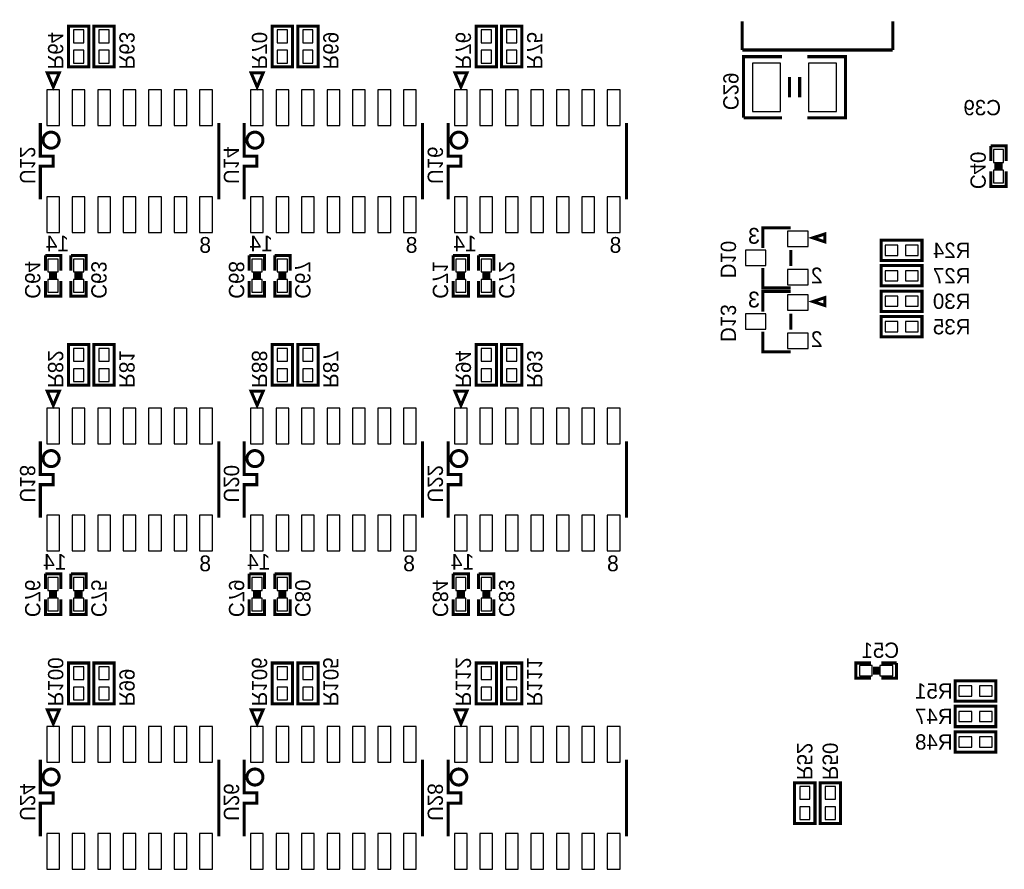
# Model space of a CAD drawing. Extents: x -19 to 391, y -43 to 244.
# Tile 14 of 34: x 26 to 75, y 10 to 53. Entities that reach past the tile are written whole.
import ezdxf

# ---------------------------------------------------------------- set-up
doc = ezdxf.new("R2010")
doc.units = 0
for name, color, linetype in [('PACKAGE_GEOMETRY_SILKSCREEN_B', 4, 'CONTINUOUS'), ('PIN_B', 5, 'CONTINUOUS'), ('REF_DES_SILKSCREEN_B', 6, 'CONTINUOUS')]:
    doc.layers.add(name, color=color, linetype=linetype)

msp = doc.modelspace()

# ---------------------------------------------------------------- linework, layer by layer
at = {"layer": 'PACKAGE_GEOMETRY_SILKSCREEN_B', "const_width": 0.1524}
for points in [[(28.702, 52.451), (28.702, 50.419), (29.718, 50.419), (29.718, 52.451)], [(30.988, 50.419), (30.988, 52.451), (29.972, 52.451), (29.972, 50.419)], [(38.862, 52.451), (38.862, 50.419), (39.878, 50.419), (39.878, 52.451)], [(41.148, 50.419), (41.148, 52.451), (40.132, 52.451), (40.132, 50.419)], [(49.022, 52.451), (49.022, 50.419), (50.038, 50.419), (50.038, 52.451)], [(51.308, 50.419), (51.308, 52.451), (50.292, 52.451), (50.292, 50.419)], [(27.949906, 49.420018), (27.649932, 50.120042), (28.24988, 50.120042)], [(38.109906, 49.420018), (37.809932, 50.120042), (38.40988, 50.120042)], [(48.269906, 49.420018), (47.969932, 50.120042), (48.56988, 50.120042)], [(65.808098, 41.893998), (66.408046, 42.093896), (66.408046, 41.6941)], [(69.215, 40.767), (71.247, 40.767), (71.247, 41.783), (69.215, 41.783)], [(69.215, 39.497), (71.247, 39.497), (71.247, 40.513), (69.215, 40.513)], [(69.215, 38.227), (71.247, 38.227), (71.247, 39.243), (69.215, 39.243)], [(65.808098, 38.718998), (66.408046, 38.918896), (66.408046, 38.5191)], [(69.215, 36.957), (71.247, 36.957), (71.247, 37.973), (69.215, 37.973)], [(28.702, 36.576), (28.702, 34.544), (29.718, 34.544), (29.718, 36.576)], [(30.988, 34.544), (30.988, 36.576), (29.972, 36.576), (29.972, 34.544)], [(38.862, 36.576), (38.862, 34.544), (39.878, 34.544), (39.878, 36.576)], [(41.148, 34.544), (41.148, 36.576), (40.132, 36.576), (40.132, 34.544)], [(49.022, 36.576), (49.022, 34.544), (50.038, 34.544), (50.038, 36.576)], [(51.308, 34.544), (51.308, 36.576), (50.292, 36.576), (50.292, 34.544)], [(27.949906, 33.545018), (27.649932, 34.245042), (28.24988, 34.245042)], [(38.109906, 33.545018), (37.809932, 34.245042), (38.40988, 34.245042)], [(48.269906, 33.545018), (47.969932, 34.245042), (48.56988, 34.245042)], [(28.702, 20.701), (28.702, 18.669), (29.718, 18.669), (29.718, 20.701)], [(30.988, 18.669), (30.988, 20.701), (29.972, 20.701), (29.972, 18.669)], [(38.862, 20.701), (38.862, 18.669), (39.878, 18.669), (39.878, 20.701)], [(41.148, 18.669), (41.148, 20.701), (40.132, 20.701), (40.132, 18.669)], [(49.022, 20.701), (49.022, 18.669), (50.038, 18.669), (50.038, 20.701)], [(51.308, 18.669), (51.308, 20.701), (50.292, 20.701), (50.292, 18.669)], [(74.93, 19.812), (72.898, 19.812), (72.898, 18.796), (74.93, 18.796)], [(27.949906, 17.670018), (27.649932, 18.370042), (28.24988, 18.370042)], [(38.109906, 17.670018), (37.809932, 18.370042), (38.40988, 18.370042)], [(48.269906, 17.670018), (47.969932, 18.370042), (48.56988, 18.370042)], [(74.93, 18.542), (72.898, 18.542), (72.898, 17.526), (74.93, 17.526)], [(74.93, 17.272), (72.898, 17.272), (72.898, 16.256), (74.93, 16.256)], [(65.913, 12.7), (65.913, 14.732), (64.897, 14.732), (64.897, 12.7)], [(67.183, 12.7), (67.183, 14.732), (66.167, 14.732), (66.167, 12.7)]]:
    msp.add_lwpolyline(points, close=True, dxfattribs=at)
for points in [[(62.289944, 51.259994), (62.289944, 52.695348)], [(69.790056, 51.259994), (69.790056, 52.695348)], [(69.790056, 51.259994), (62.289944, 51.259994)], [(64.262, 50.927), (62.357, 50.927), (62.357, 47.879)], [(65.532, 47.879), (67.437, 47.879), (67.437, 50.927), (65.532, 50.927)], [(64.643, 48.895), (64.643, 49.911)], [(65.151, 48.895), (65.151, 49.911)], [(27.305, 47.625), (27.305, 45.974), (27.94, 45.974), (27.94, 45.466), (27.305, 45.466), (27.305, 43.815)], [(36.195, 43.815), (36.195, 47.625)], [(37.465, 47.625), (37.465, 45.974), (38.1, 45.974), (38.1, 45.466), (37.465, 45.466), (37.465, 43.815)], [(46.355, 43.815), (46.355, 47.625)], [(47.625, 47.625), (47.625, 45.974), (48.26, 45.974), (48.26, 45.466), (47.625, 45.466), (47.625, 43.815)], [(56.515, 43.815), (56.515, 47.625)], [(62.357, 47.879), (64.262, 47.879)], [(75.438, 45.72), (75.438, 46.482), (74.676, 46.482)], [(74.676, 46.482), (74.676, 45.72)], [(74.676, 45.212), (74.676, 44.45), (75.438, 44.45), (75.438, 45.212)], [(74.8538, 45.5422), (75.2602, 45.5422)], [(74.8538, 45.3898), (75.2602, 45.3898)], [(63.307976, 41.394126), (63.307976, 42.394124), (64.708024, 42.394124)], [(64.708024, 41.29405), (64.708024, 40.49395)], [(28.321, 40.259), (28.321, 41.021), (27.559, 41.021)], [(27.559, 41.021), (27.559, 40.259)], [(29.591, 40.259), (29.591, 41.021), (28.829, 41.021)], [(28.829, 41.021), (28.829, 40.259)], [(38.481, 40.259), (38.481, 41.021), (37.719, 41.021)], [(37.719, 41.021), (37.719, 40.259)], [(39.751, 40.259), (39.751, 41.021), (38.989, 41.021)], [(38.989, 41.021), (38.989, 40.259)], [(48.641, 40.259), (48.641, 41.021), (47.879, 41.021)], [(47.879, 41.021), (47.879, 40.259)], [(49.911, 40.259), (49.911, 41.021), (49.149, 41.021)], [(49.149, 41.021), (49.149, 40.259)], [(64.708024, 39.393876), (63.307976, 39.393876), (63.307976, 40.393874)], [(27.559, 39.751), (27.559, 38.989), (28.321, 38.989), (28.321, 39.751)], [(27.7368, 40.0812), (28.1432, 40.0812)], [(27.7368, 39.9288), (28.1432, 39.9288)], [(28.829, 39.751), (28.829, 38.989), (29.591, 38.989), (29.591, 39.751)], [(29.0068, 40.0812), (29.4132, 40.0812)], [(29.0068, 39.9288), (29.4132, 39.9288)], [(37.719, 39.751), (37.719, 38.989), (38.481, 38.989), (38.481, 39.751)], [(37.8968, 40.0812), (38.3032, 40.0812)], [(37.8968, 39.9288), (38.3032, 39.9288)], [(38.989, 39.751), (38.989, 38.989), (39.751, 38.989), (39.751, 39.751)], [(39.1668, 40.0812), (39.5732, 40.0812)], [(39.1668, 39.9288), (39.5732, 39.9288)], [(47.879, 39.751), (47.879, 38.989), (48.641, 38.989), (48.641, 39.751)], [(48.0568, 40.0812), (48.4632, 40.0812)], [(48.0568, 39.9288), (48.4632, 39.9288)], [(49.149, 39.751), (49.149, 38.989), (49.911, 38.989), (49.911, 39.751)], [(49.3268, 40.0812), (49.7332, 40.0812)], [(49.3268, 39.9288), (49.7332, 39.9288)], [(63.307976, 38.219126), (63.307976, 39.219124), (64.708024, 39.219124)], [(64.708024, 38.11905), (64.708024, 37.31895)], [(64.708024, 36.218876), (63.307976, 36.218876), (63.307976, 37.218874)], [(27.305, 31.75), (27.305, 30.099), (27.94, 30.099), (27.94, 29.591), (27.305, 29.591), (27.305, 27.94)], [(36.195, 27.94), (36.195, 31.75)], [(37.465, 31.75), (37.465, 30.099), (38.1, 30.099), (38.1, 29.591), (37.465, 29.591), (37.465, 27.94)], [(46.355, 27.94), (46.355, 31.75)], [(47.625, 31.75), (47.625, 30.099), (48.26, 30.099), (48.26, 29.591), (47.625, 29.591), (47.625, 27.94)], [(56.515, 27.94), (56.515, 31.75)], [(28.321, 24.384), (28.321, 25.146), (27.559, 25.146)], [(27.559, 25.146), (27.559, 24.384)], [(29.591, 24.384), (29.591, 25.146), (28.829, 25.146)], [(28.829, 25.146), (28.829, 24.384)], [(38.481, 24.384), (38.481, 25.146), (37.719, 25.146)], [(37.719, 25.146), (37.719, 24.384)], [(39.751, 24.384), (39.751, 25.146), (38.989, 25.146)], [(38.989, 25.146), (38.989, 24.384)], [(48.641, 24.384), (48.641, 25.146), (47.879, 25.146)], [(47.879, 25.146), (47.879, 24.384)], [(49.911, 24.384), (49.911, 25.146), (49.149, 25.146)], [(49.149, 25.146), (49.149, 24.384)], [(27.7368, 24.2062), (28.1432, 24.2062)], [(27.7368, 24.0538), (28.1432, 24.0538)], [(29.0068, 24.2062), (29.4132, 24.2062)], [(29.0068, 24.0538), (29.4132, 24.0538)], [(37.8968, 24.2062), (38.3032, 24.2062)], [(37.8968, 24.0538), (38.3032, 24.0538)], [(39.1668, 24.2062), (39.5732, 24.2062)], [(39.1668, 24.0538), (39.5732, 24.0538)], [(48.0568, 24.2062), (48.4632, 24.2062)], [(48.0568, 24.0538), (48.4632, 24.0538)], [(49.3268, 24.2062), (49.7332, 24.2062)], [(49.3268, 24.0538), (49.7332, 24.0538)], [(27.559, 23.876), (27.559, 23.114), (28.321, 23.114), (28.321, 23.876)], [(28.829, 23.876), (28.829, 23.114), (29.591, 23.114), (29.591, 23.876)], [(37.719, 23.876), (37.719, 23.114), (38.481, 23.114), (38.481, 23.876)], [(38.989, 23.876), (38.989, 23.114), (39.751, 23.114), (39.751, 23.876)], [(47.879, 23.876), (47.879, 23.114), (48.641, 23.114), (48.641, 23.876)], [(49.149, 23.876), (49.149, 23.114), (49.911, 23.114), (49.911, 23.876)], [(68.707, 20.701), (67.945, 20.701), (67.945, 19.939), (68.707, 19.939)], [(69.215, 19.939), (69.977, 19.939), (69.977, 20.701)], [(69.977, 20.701), (69.215, 20.701)], [(68.8848, 20.5232), (68.8848, 20.1168)], [(69.0372, 20.5232), (69.0372, 20.1168)], [(27.305, 15.875), (27.305, 14.224), (27.94, 14.224), (27.94, 13.716), (27.305, 13.716), (27.305, 12.065)], [(36.195, 12.065), (36.195, 15.875)], [(37.465, 15.875), (37.465, 14.224), (38.1, 14.224), (38.1, 13.716), (37.465, 13.716), (37.465, 12.065)], [(46.355, 12.065), (46.355, 15.875)], [(47.625, 15.875), (47.625, 14.224), (48.26, 14.224), (48.26, 13.716), (47.625, 13.716), (47.625, 12.065)], [(56.515, 12.065), (56.515, 15.875)]]:
    msp.add_lwpolyline(points, dxfattribs=at)
for points in [[(28.239974, 46.764956, 1), (27.440026, 46.765044, 1)], [(38.399974, 46.764956, 1), (37.600026, 46.765044, 1)], [(48.559974, 46.764956, 1), (47.760026, 46.765044, 1)], [(28.239974, 30.889956, 1), (27.440026, 30.890044, 1)], [(38.399974, 30.889956, 1), (37.600026, 30.890044, 1)], [(48.559974, 30.889956, 1), (47.760026, 30.890044, 1)], [(28.239974, 15.014956, 1), (27.440026, 15.015044, 1)], [(38.399974, 15.014956, 1), (37.600026, 15.015044, 1)], [(48.559974, 15.014956, 1), (47.760026, 15.015044, 1)]]:
    msp.add_lwpolyline(points, format="xyb", close=True, dxfattribs=at)
at = {"layer": 'PIN_B'}
for points in [[(29.464, 52.2605), (28.956, 52.2605), (28.956, 51.6255), (29.464, 51.6255)], [(30.226, 51.6255), (30.734, 51.6255), (30.734, 52.2605), (30.226, 52.2605)], [(39.624, 52.2605), (39.116, 52.2605), (39.116, 51.6255), (39.624, 51.6255)], [(40.386, 51.6255), (40.894, 51.6255), (40.894, 52.2605), (40.386, 52.2605)], [(49.784, 52.2605), (49.276, 52.2605), (49.276, 51.6255), (49.784, 51.6255)], [(50.546, 51.6255), (51.054, 51.6255), (51.054, 52.2605), (50.546, 52.2605)], [(29.464, 51.2445), (28.956, 51.2445), (28.956, 50.6095), (29.464, 50.6095)], [(30.226, 50.6095), (30.734, 50.6095), (30.734, 51.2445), (30.226, 51.2445)], [(39.624, 51.2445), (39.116, 51.2445), (39.116, 50.6095), (39.624, 50.6095)], [(40.386, 50.6095), (40.894, 50.6095), (40.894, 51.2445), (40.386, 51.2445)], [(49.784, 51.2445), (49.276, 51.2445), (49.276, 50.6095), (49.784, 50.6095)], [(50.546, 50.6095), (51.054, 50.6095), (51.054, 51.2445), (50.546, 51.2445)], [(62.8015, 50.6095), (62.8015, 48.1965), (64.1985, 48.1965), (64.1985, 50.6095)], [(65.5955, 50.6095), (65.5955, 48.1965), (66.9925, 48.1965), (66.9925, 50.6095)], [(27.6225, 49.276), (27.6225, 47.498), (28.2575, 47.498), (28.2575, 49.276)], [(28.8925, 49.276), (28.8925, 47.498), (29.5275, 47.498), (29.5275, 49.276)], [(30.1625, 49.276), (30.1625, 47.498), (30.7975, 47.498), (30.7975, 49.276)], [(31.4325, 49.276), (31.4325, 47.498), (32.0675, 47.498), (32.0675, 49.276)], [(32.7025, 49.276), (32.7025, 47.498), (33.3375, 47.498), (33.3375, 49.276)], [(33.9725, 49.276), (33.9725, 47.498), (34.6075, 47.498), (34.6075, 49.276)], [(35.2425, 49.276), (35.2425, 47.498), (35.8775, 47.498), (35.8775, 49.276)], [(37.7825, 49.276), (37.7825, 47.498), (38.4175, 47.498), (38.4175, 49.276)], [(39.0525, 49.276), (39.0525, 47.498), (39.6875, 47.498), (39.6875, 49.276)], [(40.3225, 49.276), (40.3225, 47.498), (40.9575, 47.498), (40.9575, 49.276)], [(41.5925, 49.276), (41.5925, 47.498), (42.2275, 47.498), (42.2275, 49.276)], [(42.8625, 49.276), (42.8625, 47.498), (43.4975, 47.498), (43.4975, 49.276)], [(44.1325, 49.276), (44.1325, 47.498), (44.7675, 47.498), (44.7675, 49.276)], [(45.4025, 49.276), (45.4025, 47.498), (46.0375, 47.498), (46.0375, 49.276)], [(47.9425, 49.276), (47.9425, 47.498), (48.5775, 47.498), (48.5775, 49.276)], [(49.2125, 49.276), (49.2125, 47.498), (49.8475, 47.498), (49.8475, 49.276)], [(50.4825, 49.276), (50.4825, 47.498), (51.1175, 47.498), (51.1175, 49.276)], [(51.7525, 49.276), (51.7525, 47.498), (52.3875, 47.498), (52.3875, 49.276)], [(53.0225, 49.276), (53.0225, 47.498), (53.6575, 47.498), (53.6575, 49.276)], [(54.2925, 49.276), (54.2925, 47.498), (54.9275, 47.498), (54.9275, 49.276)], [(55.5625, 49.276), (55.5625, 47.498), (56.1975, 47.498), (56.1975, 49.276)], [(75.311, 46.2915), (74.803, 46.2915), (74.803, 45.6565), (75.311, 45.6565)], [(75.311, 45.2755), (74.803, 45.2755), (74.803, 44.6405), (75.311, 44.6405)], [(27.6225, 43.942), (27.6225, 42.164), (28.2575, 42.164), (28.2575, 43.942)], [(28.8925, 43.942), (28.8925, 42.164), (29.5275, 42.164), (29.5275, 43.942)], [(30.1625, 43.942), (30.1625, 42.164), (30.7975, 42.164), (30.7975, 43.942)], [(31.4325, 43.942), (31.4325, 42.164), (32.0675, 42.164), (32.0675, 43.942)], [(32.7025, 43.942), (32.7025, 42.164), (33.3375, 42.164), (33.3375, 43.942)], [(33.9725, 43.942), (33.9725, 42.164), (34.6075, 42.164), (34.6075, 43.942)], [(35.2425, 43.942), (35.2425, 42.164), (35.8775, 42.164), (35.8775, 43.942)], [(37.7825, 43.942), (37.7825, 42.164), (38.4175, 42.164), (38.4175, 43.942)], [(39.0525, 43.942), (39.0525, 42.164), (39.6875, 42.164), (39.6875, 43.942)], [(40.3225, 43.942), (40.3225, 42.164), (40.9575, 42.164), (40.9575, 43.942)], [(41.5925, 43.942), (41.5925, 42.164), (42.2275, 42.164), (42.2275, 43.942)], [(42.8625, 43.942), (42.8625, 42.164), (43.4975, 42.164), (43.4975, 43.942)], [(44.1325, 43.942), (44.1325, 42.164), (44.7675, 42.164), (44.7675, 43.942)], [(45.4025, 43.942), (45.4025, 42.164), (46.0375, 42.164), (46.0375, 43.942)], [(47.9425, 43.942), (47.9425, 42.164), (48.5775, 42.164), (48.5775, 43.942)], [(49.2125, 43.942), (49.2125, 42.164), (49.8475, 42.164), (49.8475, 43.942)], [(50.4825, 43.942), (50.4825, 42.164), (51.1175, 42.164), (51.1175, 43.942)], [(51.7525, 43.942), (51.7525, 42.164), (52.3875, 42.164), (52.3875, 43.942)], [(53.0225, 43.942), (53.0225, 42.164), (53.6575, 42.164), (53.6575, 43.942)], [(54.2925, 43.942), (54.2925, 42.164), (54.9275, 42.164), (54.9275, 43.942)], [(55.5625, 43.942), (55.5625, 42.164), (56.1975, 42.164), (56.1975, 43.942)], [(65.566036, 42.23004), (64.550036, 42.23004), (64.550036, 41.46804), (65.566036, 41.46804)], [(63.465964, 41.275), (62.449964, 41.275), (62.449964, 40.513), (63.465964, 40.513)], [(69.4055, 41.529), (69.4055, 41.021), (70.0405, 41.021), (70.0405, 41.529)], [(70.4215, 41.529), (70.4215, 41.021), (71.0565, 41.021), (71.0565, 41.529)], [(28.194, 40.8305), (27.686, 40.8305), (27.686, 40.1955), (28.194, 40.1955)], [(29.464, 40.8305), (28.956, 40.8305), (28.956, 40.1955), (29.464, 40.1955)], [(38.354, 40.8305), (37.846, 40.8305), (37.846, 40.1955), (38.354, 40.1955)], [(39.624, 40.8305), (39.116, 40.8305), (39.116, 40.1955), (39.624, 40.1955)], [(48.514, 40.8305), (48.006, 40.8305), (48.006, 40.1955), (48.514, 40.1955)], [(49.784, 40.8305), (49.276, 40.8305), (49.276, 40.1955), (49.784, 40.1955)], [(65.566036, 40.31996), (64.550036, 40.31996), (64.550036, 39.55796), (65.566036, 39.55796)], [(69.4055, 40.259), (69.4055, 39.751), (70.0405, 39.751), (70.0405, 40.259)], [(70.4215, 40.259), (70.4215, 39.751), (71.0565, 39.751), (71.0565, 40.259)], [(28.194, 39.8145), (27.686, 39.8145), (27.686, 39.1795), (28.194, 39.1795)], [(29.464, 39.8145), (28.956, 39.8145), (28.956, 39.1795), (29.464, 39.1795)], [(38.354, 39.8145), (37.846, 39.8145), (37.846, 39.1795), (38.354, 39.1795)], [(39.624, 39.8145), (39.116, 39.8145), (39.116, 39.1795), (39.624, 39.1795)], [(48.514, 39.8145), (48.006, 39.8145), (48.006, 39.1795), (48.514, 39.1795)], [(49.784, 39.8145), (49.276, 39.8145), (49.276, 39.1795), (49.784, 39.1795)], [(65.566036, 39.05504), (64.550036, 39.05504), (64.550036, 38.29304), (65.566036, 38.29304)], [(69.4055, 38.989), (69.4055, 38.481), (70.0405, 38.481), (70.0405, 38.989)], [(70.4215, 38.989), (70.4215, 38.481), (71.0565, 38.481), (71.0565, 38.989)], [(63.465964, 38.1), (62.449964, 38.1), (62.449964, 37.338), (63.465964, 37.338)], [(69.4055, 37.719), (69.4055, 37.211), (70.0405, 37.211), (70.0405, 37.719)], [(70.4215, 37.719), (70.4215, 37.211), (71.0565, 37.211), (71.0565, 37.719)], [(65.566036, 37.14496), (64.550036, 37.14496), (64.550036, 36.38296), (65.566036, 36.38296)], [(29.464, 36.3855), (28.956, 36.3855), (28.956, 35.7505), (29.464, 35.7505)], [(30.226, 35.7505), (30.734, 35.7505), (30.734, 36.3855), (30.226, 36.3855)], [(39.624, 36.3855), (39.116, 36.3855), (39.116, 35.7505), (39.624, 35.7505)], [(40.386, 35.7505), (40.894, 35.7505), (40.894, 36.3855), (40.386, 36.3855)], [(49.784, 36.3855), (49.276, 36.3855), (49.276, 35.7505), (49.784, 35.7505)], [(50.546, 35.7505), (51.054, 35.7505), (51.054, 36.3855), (50.546, 36.3855)], [(29.464, 35.3695), (28.956, 35.3695), (28.956, 34.7345), (29.464, 34.7345)], [(30.226, 34.7345), (30.734, 34.7345), (30.734, 35.3695), (30.226, 35.3695)], [(39.624, 35.3695), (39.116, 35.3695), (39.116, 34.7345), (39.624, 34.7345)], [(40.386, 34.7345), (40.894, 34.7345), (40.894, 35.3695), (40.386, 35.3695)], [(49.784, 35.3695), (49.276, 35.3695), (49.276, 34.7345), (49.784, 34.7345)], [(50.546, 34.7345), (51.054, 34.7345), (51.054, 35.3695), (50.546, 35.3695)], [(27.6225, 33.401), (27.6225, 31.623), (28.2575, 31.623), (28.2575, 33.401)], [(28.8925, 33.401), (28.8925, 31.623), (29.5275, 31.623), (29.5275, 33.401)], [(30.1625, 33.401), (30.1625, 31.623), (30.7975, 31.623), (30.7975, 33.401)], [(31.4325, 33.401), (31.4325, 31.623), (32.0675, 31.623), (32.0675, 33.401)], [(32.7025, 33.401), (32.7025, 31.623), (33.3375, 31.623), (33.3375, 33.401)], [(33.9725, 33.401), (33.9725, 31.623), (34.6075, 31.623), (34.6075, 33.401)], [(35.2425, 33.401), (35.2425, 31.623), (35.8775, 31.623), (35.8775, 33.401)], [(37.7825, 33.401), (37.7825, 31.623), (38.4175, 31.623), (38.4175, 33.401)], [(39.0525, 33.401), (39.0525, 31.623), (39.6875, 31.623), (39.6875, 33.401)], [(40.3225, 33.401), (40.3225, 31.623), (40.9575, 31.623), (40.9575, 33.401)], [(41.5925, 33.401), (41.5925, 31.623), (42.2275, 31.623), (42.2275, 33.401)], [(42.8625, 33.401), (42.8625, 31.623), (43.4975, 31.623), (43.4975, 33.401)], [(44.1325, 33.401), (44.1325, 31.623), (44.7675, 31.623), (44.7675, 33.401)], [(45.4025, 33.401), (45.4025, 31.623), (46.0375, 31.623), (46.0375, 33.401)], [(47.9425, 33.401), (47.9425, 31.623), (48.5775, 31.623), (48.5775, 33.401)], [(49.2125, 33.401), (49.2125, 31.623), (49.8475, 31.623), (49.8475, 33.401)], [(50.4825, 33.401), (50.4825, 31.623), (51.1175, 31.623), (51.1175, 33.401)], [(51.7525, 33.401), (51.7525, 31.623), (52.3875, 31.623), (52.3875, 33.401)], [(53.0225, 33.401), (53.0225, 31.623), (53.6575, 31.623), (53.6575, 33.401)], [(54.2925, 33.401), (54.2925, 31.623), (54.9275, 31.623), (54.9275, 33.401)], [(55.5625, 33.401), (55.5625, 31.623), (56.1975, 31.623), (56.1975, 33.401)], [(27.6225, 28.067), (27.6225, 26.289), (28.2575, 26.289), (28.2575, 28.067)], [(28.8925, 28.067), (28.8925, 26.289), (29.5275, 26.289), (29.5275, 28.067)], [(30.1625, 28.067), (30.1625, 26.289), (30.7975, 26.289), (30.7975, 28.067)], [(31.4325, 28.067), (31.4325, 26.289), (32.0675, 26.289), (32.0675, 28.067)], [(32.7025, 28.067), (32.7025, 26.289), (33.3375, 26.289), (33.3375, 28.067)], [(33.9725, 28.067), (33.9725, 26.289), (34.6075, 26.289), (34.6075, 28.067)], [(35.2425, 28.067), (35.2425, 26.289), (35.8775, 26.289), (35.8775, 28.067)], [(37.7825, 28.067), (37.7825, 26.289), (38.4175, 26.289), (38.4175, 28.067)], [(39.0525, 28.067), (39.0525, 26.289), (39.6875, 26.289), (39.6875, 28.067)], [(40.3225, 28.067), (40.3225, 26.289), (40.9575, 26.289), (40.9575, 28.067)], [(41.5925, 28.067), (41.5925, 26.289), (42.2275, 26.289), (42.2275, 28.067)], [(42.8625, 28.067), (42.8625, 26.289), (43.4975, 26.289), (43.4975, 28.067)], [(44.1325, 28.067), (44.1325, 26.289), (44.7675, 26.289), (44.7675, 28.067)], [(45.4025, 28.067), (45.4025, 26.289), (46.0375, 26.289), (46.0375, 28.067)], [(47.9425, 28.067), (47.9425, 26.289), (48.5775, 26.289), (48.5775, 28.067)], [(49.2125, 28.067), (49.2125, 26.289), (49.8475, 26.289), (49.8475, 28.067)], [(50.4825, 28.067), (50.4825, 26.289), (51.1175, 26.289), (51.1175, 28.067)], [(51.7525, 28.067), (51.7525, 26.289), (52.3875, 26.289), (52.3875, 28.067)], [(53.0225, 28.067), (53.0225, 26.289), (53.6575, 26.289), (53.6575, 28.067)], [(54.2925, 28.067), (54.2925, 26.289), (54.9275, 26.289), (54.9275, 28.067)], [(55.5625, 28.067), (55.5625, 26.289), (56.1975, 26.289), (56.1975, 28.067)], [(28.194, 24.9555), (27.686, 24.9555), (27.686, 24.3205), (28.194, 24.3205)], [(29.464, 24.9555), (28.956, 24.9555), (28.956, 24.3205), (29.464, 24.3205)], [(38.354, 24.9555), (37.846, 24.9555), (37.846, 24.3205), (38.354, 24.3205)], [(39.624, 24.9555), (39.116, 24.9555), (39.116, 24.3205), (39.624, 24.3205)], [(48.514, 24.9555), (48.006, 24.9555), (48.006, 24.3205), (48.514, 24.3205)], [(49.784, 24.9555), (49.276, 24.9555), (49.276, 24.3205), (49.784, 24.3205)], [(28.194, 23.9395), (27.686, 23.9395), (27.686, 23.3045), (28.194, 23.3045)], [(29.464, 23.9395), (28.956, 23.9395), (28.956, 23.3045), (29.464, 23.3045)], [(38.354, 23.9395), (37.846, 23.9395), (37.846, 23.3045), (38.354, 23.3045)], [(39.624, 23.9395), (39.116, 23.9395), (39.116, 23.3045), (39.624, 23.3045)], [(48.514, 23.9395), (48.006, 23.9395), (48.006, 23.3045), (48.514, 23.3045)], [(49.784, 23.9395), (49.276, 23.9395), (49.276, 23.3045), (49.784, 23.3045)], [(29.464, 20.5105), (28.956, 20.5105), (28.956, 19.8755), (29.464, 19.8755)], [(30.226, 19.8755), (30.734, 19.8755), (30.734, 20.5105), (30.226, 20.5105)], [(39.624, 20.5105), (39.116, 20.5105), (39.116, 19.8755), (39.624, 19.8755)], [(40.386, 19.8755), (40.894, 19.8755), (40.894, 20.5105), (40.386, 20.5105)], [(49.784, 20.5105), (49.276, 20.5105), (49.276, 19.8755), (49.784, 19.8755)], [(50.546, 19.8755), (51.054, 19.8755), (51.054, 20.5105), (50.546, 20.5105)], [(68.7705, 20.066), (68.7705, 20.574), (68.1355, 20.574), (68.1355, 20.066)], [(69.7865, 20.066), (69.7865, 20.574), (69.1515, 20.574), (69.1515, 20.066)], [(29.464, 19.4945), (28.956, 19.4945), (28.956, 18.8595), (29.464, 18.8595)], [(30.226, 18.8595), (30.734, 18.8595), (30.734, 19.4945), (30.226, 19.4945)], [(39.624, 19.4945), (39.116, 19.4945), (39.116, 18.8595), (39.624, 18.8595)], [(40.386, 18.8595), (40.894, 18.8595), (40.894, 19.4945), (40.386, 19.4945)], [(49.784, 19.4945), (49.276, 19.4945), (49.276, 18.8595), (49.784, 18.8595)], [(50.546, 18.8595), (51.054, 18.8595), (51.054, 19.4945), (50.546, 19.4945)], [(73.7235, 19.05), (73.7235, 19.558), (73.0885, 19.558), (73.0885, 19.05)], [(74.7395, 19.05), (74.7395, 19.558), (74.1045, 19.558), (74.1045, 19.05)], [(73.7235, 17.78), (73.7235, 18.288), (73.0885, 18.288), (73.0885, 17.78)], [(74.7395, 17.78), (74.7395, 18.288), (74.1045, 18.288), (74.1045, 17.78)], [(27.6225, 17.526), (27.6225, 15.748), (28.2575, 15.748), (28.2575, 17.526)], [(28.8925, 17.526), (28.8925, 15.748), (29.5275, 15.748), (29.5275, 17.526)], [(30.1625, 17.526), (30.1625, 15.748), (30.7975, 15.748), (30.7975, 17.526)], [(31.4325, 17.526), (31.4325, 15.748), (32.0675, 15.748), (32.0675, 17.526)], [(32.7025, 17.526), (32.7025, 15.748), (33.3375, 15.748), (33.3375, 17.526)], [(33.9725, 17.526), (33.9725, 15.748), (34.6075, 15.748), (34.6075, 17.526)], [(35.2425, 17.526), (35.2425, 15.748), (35.8775, 15.748), (35.8775, 17.526)], [(37.7825, 17.526), (37.7825, 15.748), (38.4175, 15.748), (38.4175, 17.526)], [(39.0525, 17.526), (39.0525, 15.748), (39.6875, 15.748), (39.6875, 17.526)], [(40.3225, 17.526), (40.3225, 15.748), (40.9575, 15.748), (40.9575, 17.526)], [(41.5925, 17.526), (41.5925, 15.748), (42.2275, 15.748), (42.2275, 17.526)], [(42.8625, 17.526), (42.8625, 15.748), (43.4975, 15.748), (43.4975, 17.526)], [(44.1325, 17.526), (44.1325, 15.748), (44.7675, 15.748), (44.7675, 17.526)], [(45.4025, 17.526), (45.4025, 15.748), (46.0375, 15.748), (46.0375, 17.526)], [(47.9425, 17.526), (47.9425, 15.748), (48.5775, 15.748), (48.5775, 17.526)], [(49.2125, 17.526), (49.2125, 15.748), (49.8475, 15.748), (49.8475, 17.526)], [(50.4825, 17.526), (50.4825, 15.748), (51.1175, 15.748), (51.1175, 17.526)], [(51.7525, 17.526), (51.7525, 15.748), (52.3875, 15.748), (52.3875, 17.526)], [(53.0225, 17.526), (53.0225, 15.748), (53.6575, 15.748), (53.6575, 17.526)], [(54.2925, 17.526), (54.2925, 15.748), (54.9275, 15.748), (54.9275, 17.526)], [(55.5625, 17.526), (55.5625, 15.748), (56.1975, 15.748), (56.1975, 17.526)], [(73.7235, 16.51), (73.7235, 17.018), (73.0885, 17.018), (73.0885, 16.51)], [(74.7395, 16.51), (74.7395, 17.018), (74.1045, 17.018), (74.1045, 16.51)], [(65.151, 13.9065), (65.659, 13.9065), (65.659, 14.5415), (65.151, 14.5415)], [(66.421, 13.9065), (66.929, 13.9065), (66.929, 14.5415), (66.421, 14.5415)], [(65.151, 12.8905), (65.659, 12.8905), (65.659, 13.5255), (65.151, 13.5255)], [(66.421, 12.8905), (66.929, 12.8905), (66.929, 13.5255), (66.421, 13.5255)], [(27.6225, 12.192), (27.6225, 10.414), (28.2575, 10.414), (28.2575, 12.192)], [(28.8925, 12.192), (28.8925, 10.414), (29.5275, 10.414), (29.5275, 12.192)], [(30.1625, 12.192), (30.1625, 10.414), (30.7975, 10.414), (30.7975, 12.192)], [(31.4325, 12.192), (31.4325, 10.414), (32.0675, 10.414), (32.0675, 12.192)], [(32.7025, 12.192), (32.7025, 10.414), (33.3375, 10.414), (33.3375, 12.192)], [(33.9725, 12.192), (33.9725, 10.414), (34.6075, 10.414), (34.6075, 12.192)], [(35.2425, 12.192), (35.2425, 10.414), (35.8775, 10.414), (35.8775, 12.192)], [(37.7825, 12.192), (37.7825, 10.414), (38.4175, 10.414), (38.4175, 12.192)], [(39.0525, 12.192), (39.0525, 10.414), (39.6875, 10.414), (39.6875, 12.192)], [(40.3225, 12.192), (40.3225, 10.414), (40.9575, 10.414), (40.9575, 12.192)], [(41.5925, 12.192), (41.5925, 10.414), (42.2275, 10.414), (42.2275, 12.192)], [(42.8625, 12.192), (42.8625, 10.414), (43.4975, 10.414), (43.4975, 12.192)], [(44.1325, 12.192), (44.1325, 10.414), (44.7675, 10.414), (44.7675, 12.192)], [(45.4025, 12.192), (45.4025, 10.414), (46.0375, 10.414), (46.0375, 12.192)], [(47.9425, 12.192), (47.9425, 10.414), (48.5775, 10.414), (48.5775, 12.192)], [(49.2125, 12.192), (49.2125, 10.414), (49.8475, 10.414), (49.8475, 12.192)], [(50.4825, 12.192), (50.4825, 10.414), (51.1175, 10.414), (51.1175, 12.192)], [(51.7525, 12.192), (51.7525, 10.414), (52.3875, 10.414), (52.3875, 12.192)], [(53.0225, 12.192), (53.0225, 10.414), (53.6575, 10.414), (53.6575, 12.192)], [(54.2925, 12.192), (54.2925, 10.414), (54.9275, 10.414), (54.9275, 12.192)], [(55.5625, 12.192), (55.5625, 10.414), (56.1975, 10.414), (56.1975, 12.192)]]:
    msp.add_lwpolyline(points, close=True, dxfattribs=at)

# ---------------------------------------------------------------- texts
at = {"layer": 'PACKAGE_GEOMETRY_SILKSCREEN_B', "text_generation_flag": 2}
for s, p in [('3', (63.163704, 41.601898)), ('14', (28.7401, 41.224708)), ('8', (35.814, 41.148)), ('14', (38.9001, 41.224708)), ('8', (46.101, 41.148)), ('14', (49.0601, 41.224708)), ('8', (56.261, 41.148)), ('2', (66.294, 39.624)), ('3', (63.163704, 38.426898)), ('2', (66.294, 36.449)), ('14', (28.6131, 25.349708)), ('8', (35.814, 25.273)), ('14', (38.7731, 25.349708)), ('8', (45.974, 25.273)), ('14', (48.9331, 25.349708)), ('8', (56.134, 25.273))]:
    msp.add_text(s, height=0.7874, dxfattribs=at).set_placement(p)
at = {"layer": 'REF_DES_SILKSCREEN_B', "text_generation_flag": 2}
for s, p in [('R64', (27.686, 50.292)), ('R63', (31.242, 50.292)), ('R70', (37.846, 50.292)), ('R69', (41.402, 50.292)), ('R76', (48.006, 50.292)), ('R75', (51.562, 50.292)), ('C29', (61.341, 48.26)), ('U12', (26.289, 44.577)), ('U14', (36.449, 44.577)), ('U16', (46.609, 44.577)), ('C40', (73.66, 44.323)), ('D10', (61.214, 39.878)), ('C64', (26.543, 38.862)), ('C63', (29.845, 38.862)), ('C68', (36.703, 38.862)), ('C67', (40.005, 38.862)), ('C71', (46.863, 38.862)), ('C72', (50.165, 38.862)), ('D13', (61.214, 36.703)), ('R82', (27.686, 34.417)), ('R81', (31.242, 34.417)), ('R88', (37.846, 34.417)), ('R87', (41.402, 34.417)), ('R94', (48.006, 34.417)), ('R93', (51.562, 34.417)), ('U18', (26.289, 28.702)), ('U20', (36.449, 28.702)), ('U22', (46.609, 28.702)), ('C76', (26.543, 22.987)), ('C75', (29.845, 22.987)), ('C79', (36.703, 22.987)), ('C80', (40.005, 22.987)), ('C84', (46.863, 22.987)), ('C83', (50.165, 22.987)), ('R100', (27.686, 18.542)), ('R106', (37.846, 18.542)), ('R105', (41.402, 18.542)), ('R112', (48.006, 18.542)), ('R111', (51.562, 18.542)), ('R99', (31.242, 18.542)), ('R52', (65.024, 14.859)), ('R50', (66.294, 14.859)), ('U24', (26.289, 12.827)), ('U26', (36.449, 12.827)), ('U28', (46.609, 12.827))]:
    msp.add_text(s, height=0.762, rotation=270, dxfattribs=at).set_placement(p)
for s, p in [('C39', (75.184, 48.006)), ('R24', (73.66, 40.894)), ('R27', (73.66, 39.624)), ('R30', (73.66, 38.354)), ('R35', (73.66, 37.084)), ('C51', (70.104, 20.955)), ('R51', (72.771, 18.923)), ('R47', (72.771, 17.653)), ('R48', (72.771, 16.383))]:
    msp.add_text(s, height=0.762, dxfattribs=at).set_placement(p)

doc.saveas('drawing.dxf')
